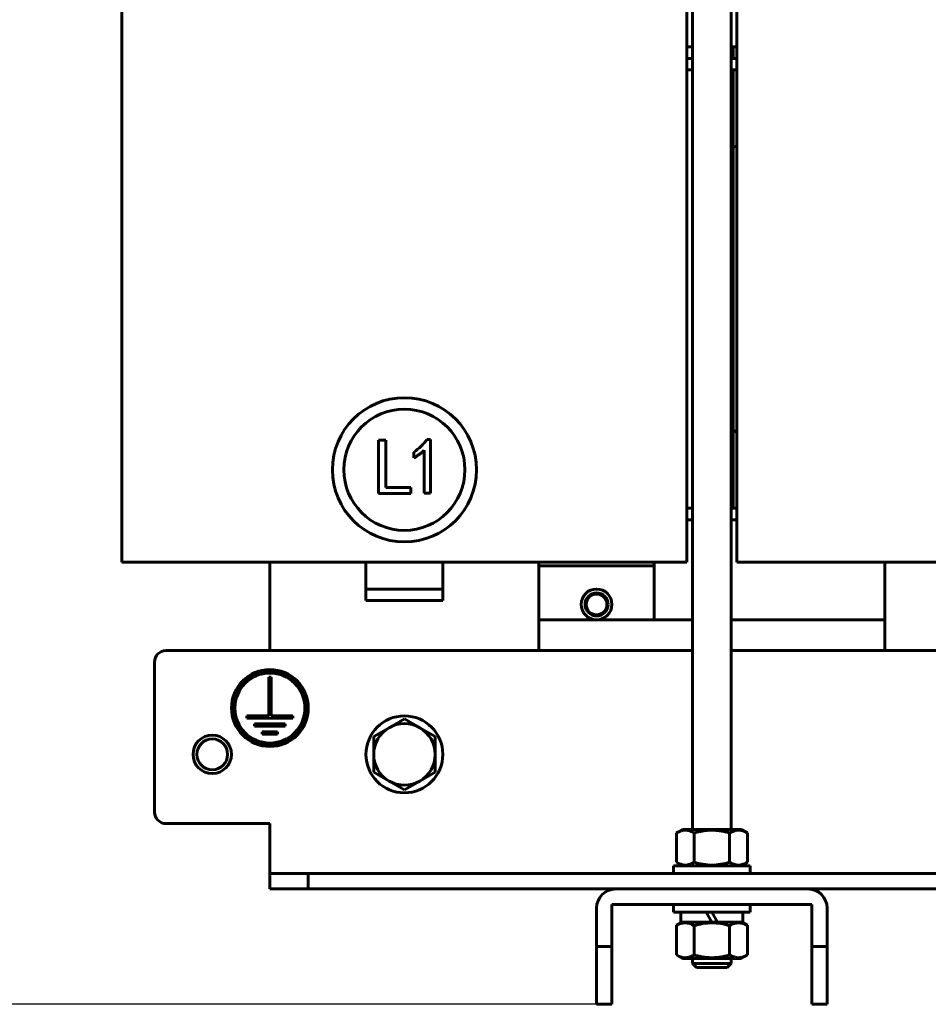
# Model space of a CAD drawing. Header units: millimetres. Extents: x 0 to 297, y 0 to 420.
# Tile 3 of 13: x 104 to 163, y 101 to 165. Entities that reach past the tile are written whole.
import ezdxf

# ---------------------------------------------------------------- set-up
doc = ezdxf.new("R2010")
doc.units = ezdxf.units.MM
doc.linetypes.add('K5LT_BASIC', pattern=[0])
doc.linetypes.add('K5LT_THIN', pattern=[0])
doc.layers.add('Системный слой', color=7, linetype='Continuous')
doc.styles.add('KDIMTEXTSTYLE', font='GOST_AU.SHX', dxfattribs={"width": 0.96, "oblique": 15, "height": 5})
doc.dimstyles.new('KDIMSTYLE (0.25)', dxfattribs={"dimtxt": 5, "dimasz": 1, "dimexe": 2, "dimexo": 0, "dimgap": 1, "dimtad": 1, "dimlfac": 4, "dimtxsty": 'KDIMTEXTSTYLE', "dimsah": 1, "dimcen": 0, "dimdle": 1, "dimadec": 0, "dimazin": 0, "dimtfac": 0.667, "dimtmove": 0, "dimatfit": 3, "dimfxl": 1, "dimtvp": 1, "dimtolj": 1, "dimtzin": 0, "dimarcsym": 0})

# ---------------------------------------------------------------- blocks, each defined once
blk = doc.blocks.new('U0')
at = {"layer": 'Системный слой', "color": 150, "linetype": 'K5LT_BASIC', "lineweight": 60, "true_color": 0x0080ff}
for p, q in [((151.104, 106.689), (151.192, 106.655)), ((151.192, 106.655), (151.279, 106.614)), ((151.279, 106.614), (151.366, 106.567))]:
    blk.add_line(p, q, dxfattribs=at)
blk = doc.blocks.new('U1')
at = {"layer": 'Системный слой', "color": 150, "linetype": 'K5LT_BASIC', "lineweight": 60, "true_color": 0x0080ff}
for p, q in [((146.747, 106.567), (146.834, 106.614)), ((146.834, 106.614), (146.921, 106.655)), ((146.921, 106.655), (147.009, 106.689))]:
    blk.add_line(p, q, dxfattribs=at)
blk = doc.blocks.new('U9')
at = {"layer": 'Системный слой', "color": 150, "linetype": 'K5LT_BASIC', "lineweight": 60, "true_color": 0x0080ff}
for p, q in [((150.432, 163.671), (150.432, 162.921)), ((150.432, 162.171), (150.432, 133.671))]:
    blk.add_line(p, q, dxfattribs=at)
blk = doc.blocks.new('U10')
at = {"layer": 'Системный слой', "color": 150, "linetype": 'K5LT_BASIC', "lineweight": 60, "true_color": 0x0080ff}
for p, q in [((147.432, 163.671), (147.807, 163.671)), ((150.307, 163.671), (150.682, 163.671))]:
    blk.add_line(p, q, dxfattribs=at)
blk = doc.blocks.new('U16')
at = {"layer": 'Системный слой', "color": 150, "linetype": 'K5LT_BASIC', "lineweight": 60, "true_color": 0x0080ff}
for p, q in [((160.307, 188.421), (160.307, 187.046)), ((160.307, 185.546), (160.307, 182.671)), ((160.307, 130.171), (160.307, 124.421))]:
    blk.add_line(p, q, dxfattribs=at)
blk = doc.blocks.new('U23')
at = {"layer": 'Системный слой', "color": 150, "linetype": 'K5LT_BASIC', "lineweight": 60, "true_color": 0x0080ff}
for p, q in [((137.807, 187.046), (137.807, 188.421)), ((137.807, 182.671), (137.807, 185.546)), ((137.807, 124.421), (137.807, 130.171))]:
    blk.add_line(p, q, dxfattribs=at)
blk = doc.blocks.new('U24')
at = {"layer": 'Системный слой', "color": 150, "linetype": 'K5LT_BASIC', "lineweight": 60, "true_color": 0x0080ff}
for p, q in [((120.307, 188.421), (120.307, 182.671)), ((120.307, 130.171), (120.307, 124.421))]:
    blk.add_line(p, q, dxfattribs=at)
blk = doc.blocks.new('U27')
at = {"layer": 'Системный слой', "color": 150, "linetype": 'K5LT_BASIC', "lineweight": 60, "true_color": 0x0080ff}
for p, q in [((149.057, 106.771), (147.044, 106.771)), ((151.069, 106.771), (149.432, 106.771))]:
    blk.add_line(p, q, dxfattribs=at)
blk = doc.blocks.new('U43')
at = {"layer": 'Системный слой', "color": 150, "linetype": 'K5LT_BASIC', "lineweight": 60, "true_color": 0x0080ff}
for p, q in [((147.807, 112.796), (147.807, 185.546)), ((147.807, 104.071), (147.807, 104.396))]:
    blk.add_line(p, q, dxfattribs=at)
blk = doc.blocks.new('U44')
at = {"layer": 'Системный слой', "color": 150, "linetype": 'K5LT_BASIC', "lineweight": 60, "true_color": 0x0080ff}
for p, q in [((150.307, 112.796), (150.307, 185.546)), ((150.307, 104.071), (150.307, 104.396))]:
    blk.add_line(p, q, dxfattribs=at)
blk = doc.blocks.new('U63')
at = {"layer": 'Системный слой', "color": 150, "linetype": 'K5LT_BASIC', "lineweight": 60, "true_color": 0x0080ff}
for p, q in [((137.807, 126.421), (147.807, 126.421)), ((150.307, 126.421), (160.307, 126.421))]:
    blk.add_line(p, q, dxfattribs=at)
blk = doc.blocks.new('U74')
at = {"layer": 'Системный слой', "color": 150, "linetype": 'K5LT_BASIC', "lineweight": 60, "true_color": 0x0080ff}
for p, q in [((147.807, 133.671), (147.432, 133.671)), ((150.682, 133.671), (150.307, 133.671)), ((187.807, 133.671), (187.432, 133.671)), ((190.682, 133.671), (190.307, 133.671))]:
    blk.add_line(p, q, dxfattribs=at)
blk = doc.blocks.new('U75')
at = {"layer": 'Системный слой', "color": 150, "linetype": 'K5LT_BASIC', "lineweight": 60, "true_color": 0x0080ff}
for p, q in [((147.432, 162.171), (147.807, 162.171)), ((150.307, 162.171), (150.682, 162.171)), ((187.432, 162.171), (187.807, 162.171)), ((190.307, 162.171), (190.682, 162.171))]:
    blk.add_line(p, q, dxfattribs=at)
blk = doc.blocks.new('U76')
at = {"layer": 'Системный слой', "color": 150, "linetype": 'K5LT_BASIC', "lineweight": 60, "true_color": 0x0080ff}
for p, q in [((147.807, 162.921), (147.432, 162.921)), ((150.682, 162.921), (150.307, 162.921)), ((187.807, 162.921), (187.432, 162.921)), ((190.682, 162.921), (190.307, 162.921))]:
    blk.add_line(p, q, dxfattribs=at)
blk = doc.blocks.new('U77')
at = {"layer": 'Системный слой', "color": 150, "linetype": 'K5LT_BASIC', "lineweight": 60, "true_color": 0x0080ff}
for p, q in [((147.432, 132.921), (147.807, 132.921)), ((150.307, 132.921), (150.682, 132.921)), ((187.432, 132.921), (187.807, 132.921)), ((190.307, 132.921), (190.682, 132.921))]:
    blk.add_line(p, q, dxfattribs=at)
blk = doc.blocks.new('U82')
at = {"layer": 'Системный слой', "color": 150, "linetype": 'K5LT_BASIC', "lineweight": 60, "true_color": 0x0080ff}
for p, q in [((113.557, 124.421), (147.807, 124.421)), ((150.307, 124.421), (187.807, 124.421)), ((190.307, 124.421), (224.557, 124.421))]:
    blk.add_line(p, q, dxfattribs=at)
blk = doc.blocks.new('U83')
at = {"layer": 'Системный слой', "color": 150, "linetype": 'K5LT_BASIC', "lineweight": 60, "true_color": 0x0080ff}
for p, q in [((122.807, 108.921), (142.807, 108.921)), ((155.307, 108.921), (182.807, 108.921)), ((195.307, 108.921), (215.307, 108.921))]:
    blk.add_line(p, q, dxfattribs=at)
blk = doc.blocks.new('KDIMARROW_01')
at = {"layer": 'Системный слой'}
blk.add_hatch(color=0, dxfattribs=at).paths.add_polyline_path([(0, 0), (-5, 0.658), (-4.5, 0), (-5, -0.658)])
at = {"layer": 'Системный слой', "color": 0, "linetype": 'K5LT_THIN', "lineweight": 18}
for p, q in [((-4.5, 0), (-5, 0.658)), ((-5, 0.658), (0, 0)), ((0, 0), (-5, -0.658)), ((-5, -0.658), (-4.5, 0)), ((0, 0), (-1, 0))]:
    blk.add_line(p, q, dxfattribs=at)

msp = doc.modelspace()

# ---------------------------------------------------------------- linework, layer by layer
at = {"layer": 'Системный слой', "color": 150, "linetype": 'K5LT_BASIC', "lineweight": 60, "true_color": 0x0080ff}
for p, q in [((110.6816, 130.1711), (110.6816, 182.6711)), ((147.4316, 182.6711), (147.4316, 130.1711)), ((150.6816, 130.1711), (150.6816, 182.6711)), ((127.376, 134.6316), (127.376, 138.0989)), ((127.376, 138.0989), (127.8424, 138.0989)), ((127.8424, 138.0989), (127.8424, 135.0169)), ((130.5066, 138.1394), (130.75, 138.1394)), ((130.75, 138.1394), (130.75, 134.6519)), ((129.6753, 136.9431), (129.6753, 137.3284)), ((130.3444, 134.6519), (130.3444, 137.45)), ((129.4847, 134.6316), (127.376, 134.6316)), ((127.8424, 135.0169), (129.4847, 135.0169)), ((129.4847, 135.0169), (129.4847, 134.6316)), ((130.75, 134.6519), (130.3444, 134.6519)), ((118.4316, 130.1711), (110.6816, 130.1711)), ((118.4316, 130.1711), (139.6816, 130.1711)), ((126.5566, 130.1711), (126.5566, 128.4211)), ((131.5566, 130.1711), (126.5566, 130.1711)), ((131.5566, 130.1711), (131.5566, 128.4211)), ((147.4316, 130.1711), (139.6816, 130.1711)), ((145.3066, 130.1711), (145.3066, 129.9211)), ((158.4316, 130.1711), (150.6816, 130.1711)), ((158.4316, 130.1711), (179.6816, 130.1711)), ((145.3066, 129.9211), (137.8066, 129.9211)), ((145.3066, 129.9211), (145.3066, 126.4211)), ((126.5566, 128.4211), (126.5566, 127.6711)), ((131.5566, 128.4211), (126.5566, 128.4211)), ((131.5566, 128.4211), (131.5566, 127.6711)), ((131.5566, 127.6711), (126.5566, 127.6711)), ((112.8066, 113.9211), (112.8066, 123.6711)), ((120.3816, 122.6832), (120.2316, 122.6832)), ((120.2316, 122.6832), (120.2316, 120.1832)), ((120.3816, 120.1832), (120.3816, 122.6832)), ((120.2316, 120.1832), (118.8066, 120.1832)), ((118.8066, 120.1832), (118.8066, 120.0332)), ((118.8066, 120.0332), (121.8066, 120.0332)), ((121.8066, 120.1832), (120.3816, 120.1832)), ((121.8066, 120.0332), (121.8066, 120.1832)), ((129.0566, 119.9805), (128.0566, 119.4031)), ((130.0566, 119.4031), (129.0566, 119.9805)), ((121.3066, 119.6582), (119.3066, 119.6582)), ((119.3066, 119.6582), (119.3066, 119.5082)), ((119.3066, 119.5082), (121.3066, 119.5082)), ((120.8066, 119.1332), (119.8066, 119.1332)), ((119.8066, 119.1332), (119.8066, 118.9832)), ((120.8066, 118.9832), (120.8066, 119.1332)), ((121.3066, 119.5082), (121.3066, 119.6582)), ((128.0566, 119.4031), (127.0566, 118.8258)), ((131.0566, 118.8258), (130.0566, 119.4031)), ((119.8066, 118.9832), (120.8066, 118.9832)), ((127.0566, 118.8258), (127.0566, 117.6711)), ((131.0566, 117.6711), (131.0566, 118.8258)), ((127.0566, 117.6711), (127.0566, 116.5164)), ((131.0566, 116.5164), (131.0566, 117.6711)), ((127.0566, 116.5164), (128.0566, 115.939)), ((130.0566, 115.939), (131.0566, 116.5164)), ((128.0566, 115.939), (129.0566, 115.3617)), ((129.0566, 115.3617), (130.0566, 115.939)), ((113.5566, 113.1711), (120.3066, 113.1711)), ((120.3066, 109.9211), (120.3066, 113.1711)), ((147.1503, 112.7961), (146.7472, 112.5633)), ((147.1503, 112.7961), (150.9628, 112.7961)), ((150.9628, 112.7961), (151.366, 112.5633)), ((146.7472, 112.5633), (146.7472, 110.6539)), ((147.9019, 112.5633), (147.9019, 110.6539)), ((150.2113, 112.5633), (150.2113, 110.6539)), ((151.366, 112.5633), (151.366, 110.6539)), ((146.5566, 109.9211), (146.5566, 110.4211)), ((146.5566, 110.4211), (151.5566, 110.4211)), ((147.1503, 110.4211), (146.7472, 110.6539)), ((150.9628, 110.4211), (151.366, 110.6539)), ((151.5566, 109.9211), (151.5566, 110.4211)), ((120.3066, 109.9211), (122.8066, 109.9211)), ((120.3066, 108.9211), (120.3066, 109.9211)), ((122.8066, 109.9211), (122.8066, 108.9211)), ((122.8066, 109.9211), (215.3066, 109.9211)), ((122.8066, 108.9211), (120.3066, 108.9211)), ((155.3066, 108.9211), (142.8066, 108.9211)), ((141.5566, 107.6711), (141.5566, 105.1711)), ((142.5566, 105.1711), (142.5566, 107.9211)), ((142.5566, 107.9211), (155.5566, 107.9211)), ((146.5566, 107.9211), (146.5566, 107.4211)), ((151.5566, 107.9211), (151.5566, 107.4211)), ((155.5566, 107.9211), (155.5566, 105.1711)), ((156.5566, 105.1711), (156.5566, 107.6711)), ((151.5566, 107.4211), (146.5566, 107.4211)), ((147.0441, 107.4211), (147.0441, 106.7711)), ((149.0566, 106.7711), (148.6813, 107.4211)), ((149.0566, 107.4211), (149.4319, 106.7711)), ((151.0691, 107.4211), (151.0691, 106.7711)), ((147.1008, 106.7711), (146.7472, 106.5669)), ((147.1503, 106.7711), (146.7472, 106.5383)), ((146.7472, 106.5383), (146.7472, 106.5669)), ((146.7472, 104.6289), (146.7472, 106.5383)), ((147.9019, 104.6289), (147.9019, 106.5383)), ((149.4319, 106.7711), (149.0566, 106.7711)), ((150.2113, 104.6289), (150.2113, 106.5383)), ((150.9628, 106.7711), (151.366, 106.5383)), ((151.0123, 106.7711), (151.366, 106.5669)), ((151.366, 106.5383), (151.366, 106.5669)), ((151.366, 104.6289), (151.366, 106.5383)), ((141.5566, 105.1711), (142.5566, 105.1711)), ((141.5566, 101.4211), (141.5566, 105.1711)), ((142.5566, 105.1711), (142.5566, 101.4211)), ((155.5566, 105.1711), (156.5566, 105.1711)), ((155.5566, 101.4211), (155.5566, 105.1711)), ((156.5566, 105.1711), (156.5566, 101.4211)), ((147.1503, 104.3961), (146.7472, 104.6289)), ((150.9628, 104.3961), (147.1503, 104.3961)), ((150.9628, 104.3961), (151.366, 104.6289)), ((148.0566, 103.8211), (147.8066, 104.0711)), ((147.8066, 104.0711), (150.3066, 104.0711)), ((150.0566, 103.8211), (148.0566, 103.8211)), ((150.0566, 103.8211), (150.3066, 104.0711)), ((142.5566, 101.4211), (141.5566, 101.4211)), ((156.5566, 101.4211), (155.5566, 101.4211))]:
    msp.add_line(p, q, dxfattribs=at)
for centre, radius in [((129.0562, 136.1749), 4.6875), ((129.0562, 136.1749), 3.9375), ((141.5566, 127.4211), 0.75), ((141.5566, 127.4211), 0.675), ((120.3066, 120.6832), 2.5), ((120.3066, 120.6832), 2.375), ((120.3066, 120.6832), 2.275), ((129.0566, 117.6711), 2.5), ((116.5566, 117.6711), 1.25)]:
    msp.add_circle(centre, radius, dxfattribs=at)
for centre, radius, start, end in [((152.8066, 154.1711), 3.75, 124.518108, 129.29648), ((152.8066, 141.6711), 3.75, 230.70352, 235.481892), ((141.5566, 127.4211), 1, 0, 180), ((141.5566, 127.4211), 1, 180, 0), ((113.5566, 123.6711), 0.75, 90, 180), ((129.0566, 117.6711), 2, 120, 180), ((129.0566, 117.6711), 2, 60, 120), ((129.0566, 117.6711), 2, 0, 60), ((116.5566, 117.6711), 1, 90, 0), ((116.5566, 117.6711), 1, 0, 90), ((129.0566, 117.6711), 2, 180, 240), ((129.0566, 117.6711), 2, 300, 0), ((129.0566, 117.6711), 2, 240, 300), ((113.5566, 113.9211), 0.75, 180, 270), ((142.8066, 107.6711), 1.25, 90, 180), ((155.3066, 107.6711), 1.25, 0, 90)]:
    msp.add_arc(centre, radius, start, end, dxfattribs=at)
for points, knots in [([(129.6753, 137.3284), (129.717, 137.3572), (129.7996, 137.4145), (129.917, 137.5077), (130.0304, 137.6025), (130.1365, 137.703), (130.2387, 137.8056), (130.3335, 137.9132), (130.4238, 138.0237), (130.479, 138.1008), (130.5066, 138.1394)], [0, 0, 0, 0, 0.1300658, 0.2583133, 0.3846949, 0.5098007, 0.6334788, 0.7564596, 0.8780744, 1, 1, 1, 1]), ([(130.3444, 137.45), (130.2983, 137.4058), (130.2031, 137.3145), (130.0431, 137.1877), (129.8668, 137.0619), (129.7404, 136.9835), (129.6753, 136.9431)], [0, 0, 0, 0, 0.2279817, 0.4698264, 0.7271404, 1, 1, 1, 1]), ([(146.7472, 112.5633), (146.8134, 112.6016), (146.9154, 112.6529), (147.0431, 112.6985), (147.1286, 112.721), (147.2046, 112.7348), (147.2702, 112.741), (147.3357, 112.7426), (147.401, 112.7397), (147.4772, 112.7297), (147.5522, 112.7134), (147.6486, 112.6849), (147.7655, 112.6375), (147.857, 112.5893), (147.9019, 112.5633)], [0, 0, 0, 0, 2.647855, 4.0331334, 4.9873359, 5.9684561, 6.9711097, 7.5141628, 8.4876086, 9.4762793, 10.4385898, 11.3725017, 13.1981603, 15, 15, 15, 15]), ([(147.9019, 112.5633), (147.9213, 112.5689), (147.9603, 112.58), (148.0393, 112.6014), (148.1183, 112.6215), (148.1978, 112.6402), (148.2774, 112.6578), (148.4085, 112.684), (148.5375, 112.7046), (148.6444, 112.7178), (148.698, 112.7237), (148.7517, 112.7288), (148.8054, 112.733), (148.8593, 112.7365), (148.9316, 112.74), (149.0102, 112.7421), (149.0947, 112.742), (149.1676, 112.7404), (149.2407, 112.7373), (149.3103, 112.7329), (149.3765, 112.7275), (149.4399, 112.7211), (149.5031, 112.7137), (149.5658, 112.7053), (149.6282, 112.6959), (149.6905, 112.6855), (149.7526, 112.6742), (149.8272, 112.6595), (149.9145, 112.6406), (150.0471, 112.6089), (150.1458, 112.5822), (150.2113, 112.5633)], [0.0082072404, 0.0082072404, 0.0082072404, 0.0082072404, 0.0084500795, 0.0086929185, 0.0091785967, 0.0094214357, 0.0096642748, 0.0101499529, 0.0110118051, 0.0112272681, 0.0114427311, 0.0116581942, 0.0118736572, 0.0120907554, 0.0123078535, 0.0127420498, 0.0130317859, 0.0133215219, 0.013611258, 0.0139009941, 0.0141526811, 0.0144043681, 0.0146560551, 0.0149077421, 0.0151594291, 0.0154111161, 0.0156628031, 0.0159144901, 0.0163244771, 0.016734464, 0.017554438, 0.017554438, 0.017554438, 0.017554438]), ([(150.2113, 112.5633), (150.2775, 112.6016), (150.3795, 112.6529), (150.5072, 112.6985), (150.5927, 112.721), (150.6687, 112.7348), (150.7343, 112.741), (150.7998, 112.7426), (150.8651, 112.7397), (150.9413, 112.7297), (151.0163, 112.7134), (151.1127, 112.6849), (151.2296, 112.6375), (151.3211, 112.5893), (151.366, 112.5633)], [0, 0, 0, 0, 2.647855, 4.0331334, 4.9873359, 5.9684561, 6.9711097, 7.5141628, 8.4876086, 9.4762793, 10.4385898, 11.3725017, 13.1981603, 15, 15, 15, 15]), ([(147.9019, 110.6539), (147.8076, 110.5994), (147.7127, 110.5546), (147.5208, 110.4924), (147.4238, 110.4753), (147.2766, 110.4752), (147.2272, 110.4793), (147.1297, 110.4956), (147.0812, 110.5077), (146.9368, 110.5544), (146.8416, 110.5994), (146.7472, 110.6539)], [0.0000002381, 0.0000002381, 0.0000002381, 0.0000002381, 0.0023326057, 0.0023326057, 0.0046649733, 0.0046649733, 0.0058311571, 0.0058311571, 0.006997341, 0.006997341, 0.0093297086, 0.0093297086, 0.0093297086, 0.0093297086]), ([(150.2113, 110.6539), (150.0246, 110.6), (149.8355, 110.5551), (149.4499, 110.4925), (149.2521, 110.4752), (148.8618, 110.4752), (148.6679, 110.492), (148.2821, 110.5541), (148.0897, 110.5996), (147.9019, 110.6539)], [0.0034215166, 0.0034215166, 0.0034215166, 0.0034215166, 0.0057525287, 0.0057525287, 0.0080835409, 0.0080835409, 0.0104145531, 0.0104145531, 0.0127455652, 0.0127455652, 0.0127455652, 0.0127455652]), ([(151.366, 110.6539), (151.2717, 110.5994), (151.1768, 110.5546), (150.9849, 110.4924), (150.8879, 110.4753), (150.7407, 110.4752), (150.6913, 110.4793), (150.5938, 110.4956), (150.5453, 110.5077), (150.4009, 110.5544), (150.3057, 110.5994), (150.2113, 110.6539)], [0.0000002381, 0.0000002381, 0.0000002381, 0.0000002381, 0.0023326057, 0.0023326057, 0.0046649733, 0.0046649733, 0.0058311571, 0.0058311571, 0.006997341, 0.006997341, 0.0093297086, 0.0093297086, 0.0093297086, 0.0093297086]), ([(146.7472, 106.5383), (146.8415, 106.5928), (146.9364, 106.6376), (147.1283, 106.6998), (147.2253, 106.7168), (147.3725, 106.717), (147.4218, 106.7129), (147.5194, 106.6966), (147.5678, 106.6845), (147.7123, 106.6378), (147.8075, 106.5928), (147.9019, 106.5383)], [0.0000002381, 0.0000002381, 0.0000002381, 0.0000002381, 0.0023326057, 0.0023326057, 0.0046649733, 0.0046649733, 0.0058311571, 0.0058311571, 0.006997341, 0.006997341, 0.0093297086, 0.0093297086, 0.0093297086, 0.0093297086]), ([(147.9019, 106.5383), (148.0885, 106.5922), (148.2776, 106.6371), (148.6633, 106.6997), (148.8611, 106.7169), (149.2514, 106.717), (149.4453, 106.7002), (149.8311, 106.638), (150.0235, 106.5926), (150.2113, 106.5383)], [0.0034215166, 0.0034215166, 0.0034215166, 0.0034215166, 0.0057525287, 0.0057525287, 0.0080835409, 0.0080835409, 0.0104145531, 0.0104145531, 0.0127455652, 0.0127455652, 0.0127455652, 0.0127455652]), ([(150.2113, 106.5383), (150.3056, 106.5928), (150.4005, 106.6376), (150.5924, 106.6998), (150.6894, 106.7168), (150.8366, 106.717), (150.8859, 106.7129), (150.9835, 106.6966), (151.0319, 106.6845), (151.1764, 106.6378), (151.2716, 106.5928), (151.366, 106.5383)], [0.0000002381, 0.0000002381, 0.0000002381, 0.0000002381, 0.0023326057, 0.0023326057, 0.0046649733, 0.0046649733, 0.0058311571, 0.0058311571, 0.006997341, 0.006997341, 0.0093297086, 0.0093297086, 0.0093297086, 0.0093297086]), ([(147.9019, 104.6289), (147.8357, 104.5906), (147.7337, 104.5393), (147.606, 104.4937), (147.5205, 104.4712), (147.4445, 104.4574), (147.3789, 104.4512), (147.3134, 104.4496), (147.2481, 104.4525), (147.1719, 104.4625), (147.0969, 104.4788), (147.0005, 104.5073), (146.8836, 104.5547), (146.7921, 104.6029), (146.7472, 104.6289)], [0, 0, 0, 0, 2.647855, 4.0331334, 4.9873359, 5.9684561, 6.9711097, 7.5141628, 8.4876086, 9.4762793, 10.4385898, 11.3725017, 13.1981603, 15, 15, 15, 15]), ([(150.2113, 104.6289), (150.1919, 104.6233), (150.1529, 104.6122), (150.0739, 104.5907), (149.9949, 104.5707), (149.9154, 104.552), (149.8358, 104.5344), (149.7047, 104.5082), (149.5757, 104.4876), (149.4688, 104.4744), (149.4152, 104.4685), (149.3615, 104.4634), (149.3078, 104.4592), (149.2539, 104.4557), (149.1815, 104.4521), (149.103, 104.4501), (149.0185, 104.4502), (148.9456, 104.4517), (148.8725, 104.4548), (148.8029, 104.4593), (148.7366, 104.4647), (148.6733, 104.471), (148.6101, 104.4785), (148.5474, 104.4869), (148.485, 104.4963), (148.4226, 104.5067), (148.3606, 104.518), (148.286, 104.5327), (148.1987, 104.5516), (148.0661, 104.5833), (147.9674, 104.6099), (147.9019, 104.6289)], [0.0082072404, 0.0082072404, 0.0082072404, 0.0082072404, 0.0084500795, 0.0086929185, 0.0091785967, 0.0094214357, 0.0096642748, 0.0101499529, 0.0110118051, 0.0112272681, 0.0114427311, 0.0116581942, 0.0118736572, 0.0120907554, 0.0123078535, 0.0127420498, 0.0130317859, 0.0133215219, 0.013611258, 0.0139009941, 0.0141526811, 0.0144043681, 0.0146560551, 0.0149077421, 0.0151594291, 0.0154111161, 0.0156628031, 0.0159144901, 0.0163244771, 0.016734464, 0.017554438, 0.017554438, 0.017554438, 0.017554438]), ([(151.366, 104.6289), (151.2998, 104.5906), (151.1978, 104.5393), (151.0701, 104.4937), (150.9846, 104.4712), (150.9086, 104.4574), (150.843, 104.4512), (150.7775, 104.4496), (150.7122, 104.4525), (150.636, 104.4625), (150.561, 104.4788), (150.4646, 104.5073), (150.3477, 104.5547), (150.2562, 104.6029), (150.2113, 104.6289)], [0, 0, 0, 0, 2.647855, 4.0331334, 4.9873359, 5.9684561, 6.9711097, 7.5141628, 8.4876086, 9.4762793, 10.4385898, 11.3725017, 13.1981603, 15, 15, 15, 15])]:
    msp.add_open_spline(points, degree=3, knots=knots, dxfattribs=at)

# ---------------------------------------------------------------- block references
at = {"layer": 'Системный слой'}
for name in ['U43', 'U44', 'U24', 'U23', 'U16', 'U10', 'U9', 'U76', 'U75', 'U74', 'U77', 'U63', 'U82', 'U83', 'U1', 'U27', 'U0']:
    msp.add_blockref(name, (0, 0), dxfattribs=at)

# ---------------------------------------------------------------- dimensions: what is measured, and where the dimension line sits
at = {"layer": 'Системный слой', "color": 7}
msp.add_linear_dim(base=(100.6816, 211.3211), p1=(142.5566, 101.4211), p2=(148.0566, 211.3211), angle=90, location=(100.6816, 156.3711), text='\\H5.0;\\W0.965;\\Q15;\\H5.0;\\W0.965;\\Q15;\\Q15;В', dimstyle='KDIMSTYLE (0.25)', override={"dimexo": 0, "dimblk1": 'KDIMARROW_01', "dimblk2": 'KDIMARROW_01', "dimse1": 0, "dimse2": 0, "dimclrt": 7, "dimtolj": 1}, dxfattribs=at).render()

doc.saveas('drawing.dxf')
